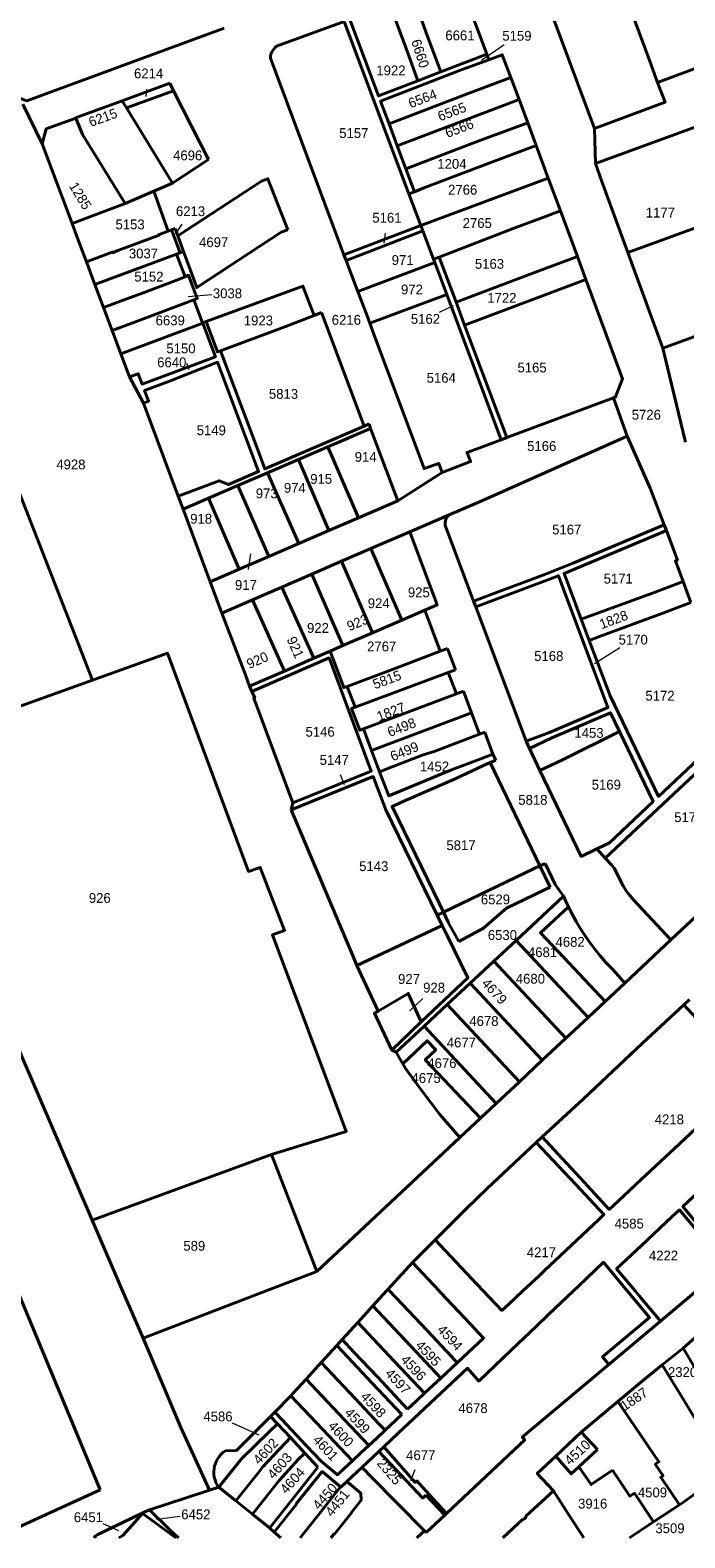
# Model space of a CAD drawing. Extents: x 99476 to 102828, y 406437 to 407931.
# Tile 21 of 48: x 100442 to 100608, y 406437 to 406821. Entities that reach past the tile are written whole.
import ezdxf
from ezdxf.enums import TextEntityAlignment as Align

# ---------------------------------------------------------------- set-up
doc = ezdxf.new("R2010")
doc.units = 0
doc.header["$MEASUREMENT"] = 0
for name, color, linetype, lineweight in [('BK_aanpijling', 10, 'Continuous', 0), ('BK_perceelnr', 10, 'Continuous', 13), ('BK_perceelnummer onder hoek', 10, 'Continuous', 13), ('BK_perceelsgrens', 10, 'Continuous', 40), ('BK_sectiegrens', 10, 'Continuous', 40)]:
    doc.layers.add(name, color=color, linetype=linetype, lineweight=lineweight)
doc.styles.add('Style-WORKING', font='WORKING.shx')

msp = doc.modelspace()

# ---------------------------------------------------------------- linework, layer by layer
at = {"layer": 'BK_aanpijling', "linetype": 'Continuous', "lineweight": 0}
for p, q in [((100562.366124, 406817.264428), (100556.585, 406813.255)), ((100471.298727, 406805.995168), (100471.055, 406804.085)), ((100480.246233, 406771.561825), (100478.525, 406769.005)), ((100532.04618, 406769.254282), (100531.745, 406766.735)), ((100487.903394, 406753.625412), (100481.875, 406753.095)), ((100545.958393, 406749.171414), (100549.515, 406750.855)), ((100481.466682, 406736.208256), (100482.085, 406734.565)), ((100497.221504, 406683.683314), (100497.855, 406687.665)), ((100591.887654, 406663.693043), (100585.395, 406659.675)), ((100520.585831, 406631.472237), (100521.625, 406628.905)), ((100541.667401, 406574.432651), (100538.405, 406571.285)), ((100493.123824, 406466.386847), (100499.885, 406463.345)), ((100539.662509, 406454.44608), (100538.535, 406451.605)), ((100460.120713, 406440.771352), (100464.145, 406439.005)), ((100479.873547, 406442.587766), (100473.775, 406441.805))]:
    msp.add_line(p, q, dxfattribs=at)
at = {"layer": 'BK_perceelsgrens', "linetype": 'Continuous', "lineweight": 40}
for p, q in [((100559.392, 406865.775), (100585.413, 406795.911)), ((100504.392, 406816.862), (100521.658, 406823.168)), ((100521.658, 406823.168), (100538.144, 406779.298)), ((100546.292, 406810.349), (100557.969, 406814.856)), ((100557.969, 406814.856), (100558.49, 406813.45)), ((100564.069, 406808.952), (100566.191, 406803.306)), ((100478.138, 406805.556), (100466.156, 406801.217)), ((100477.168, 406807.459), (100478.138, 406805.556)), ((100487.074, 406788.028), (100478.138, 406805.556)), ((100439.724, 406802.117), (100444.673, 406791.993)), ((100466.156, 406801.217), (100465.08, 406802.979)), ((100466.156, 406801.217), (100477.896, 406781.989)), ((100535.177, 406791.508), (100566.191, 406803.306)), ((100566.191, 406803.306), (100568.406, 406797.414)), ((100453.226, 406798.583), (100453.196, 406798.655)), ((100533.055, 406797.155), (100535.177, 406791.508)), ((100568.406, 406797.414), (100570.566, 406791.585)), ((100585.413, 406795.911), (100585.711, 406786.99)), ((100585.711, 406786.99), (100611.228, 406796.368)), ((100444.673, 406791.993), (100452.322, 406771.719)), ((100535.177, 406791.508), (100537.373, 406785.662)), ((100570.566, 406791.585), (100573.642, 406783.286)), ((100477.896, 406781.989), (100487.074, 406788.028)), ((100537.373, 406785.662), (100539.554, 406779.856)), ((100477.896, 406781.989), (100473.14, 406779.961)), ((100541.159, 406771.275), (100573.642, 406783.286)), ((100573.642, 406783.286), (100576.732, 406774.995)), ((100465.851, 406776.853), (100473.14, 406779.961)), ((100473.14, 406779.961), (100476.799, 406769.819)), ((100538.144, 406779.298), (100539.554, 406779.856)), ((100538.144, 406779.298), (100541.159, 406771.275)), ((100452.322, 406771.719), (100465.851, 406776.853)), ((100576.732, 406774.995), (100581.072, 406763.32)), ((100593.883, 406764.353), (100619.613, 406773.738)), ((100476.799, 406769.819), (100477.666, 406770.14)), ((100478.532, 406770.462), (100477.666, 406770.14)), ((100477.666, 406770.14), (100479.845, 406764.304)), ((100478.532, 406770.462), (100479.224, 406768.58)), ((100521.583, 406763.773), (100541.159, 406771.275)), ((100522.112, 406762.37), (100541.681, 406769.883)), ((100541.159, 406771.275), (100541.681, 406769.883)), ((100541.681, 406769.883), (100544.394, 406762.666)), ((100479.224, 406768.58), (100480.679, 406764.613)), ((100455.951, 406762.018), (100458.133, 406756.188)), ((100479.845, 406764.304), (100478.886, 406763.947)), ((100478.886, 406763.947), (100481.084, 406758.2)), ((100480.679, 406764.613), (100479.845, 406764.304)), ((100521.583, 406763.773), (100522.112, 406762.37)), ((100544.394, 406762.666), (100545.808, 406763.213)), ((100544.394, 406762.666), (100544.718, 406761.803)), ((100545.808, 406763.213), (100550.136, 406751.698)), ((100581.072, 406763.32), (100583.192, 406757.517)), ((100593.883, 406764.353), (100602.827, 406739.989)), ((100525.123, 406754.422), (100544.718, 406761.803)), ((100544.718, 406761.803), (100547.764, 406753.696)), ((100458.133, 406756.188), (100460.321, 406750.339)), ((100602.827, 406739.989), (100646.781, 406756.137)), ((100483.327, 406752.332), (100485.558, 406746.452)), ((100528.177, 406746.36), (100547.764, 406753.696)), ((100547.764, 406753.696), (100561.664, 406716.71)), ((100550.136, 406751.698), (100552.328, 406745.867)), ((100460.321, 406750.339), (100462.51, 406744.49)), ((100485.558, 406746.452), (100486.441, 406746.775)), ((100513.971, 406748.343), (100515.862, 406749.071)), ((100515.862, 406749.071), (100526.725, 406720.179)), ((100462.51, 406744.49), (100464.726, 406738.568)), ((100464.726, 406738.568), (100485.588, 406746.373)), ((100485.588, 406746.373), (100485.558, 406746.452)), ((100552.328, 406745.867), (100563.086, 406717.242)), ((100602.827, 406739.989), (100608.639, 406716.049)), ((100464.726, 406738.568), (100466.93, 406732.68)), ((100466.93, 406732.68), (100470.5, 406726.01)), ((100470.5, 406726.01), (100479.35, 406702.37)), ((100563.086, 406717.242), (100590.28, 406727.41)), ((100590.28, 406727.41), (100593.772, 406717.625)), ((100431.124, 406722.907), (100457.503, 406655.506)), ((100526.725, 406720.179), (100527.978, 406720.719)), ((100527.978, 406720.719), (100528.374, 406719.584)), ((100517.475, 406714.887), (100528.374, 406719.584)), ((100528.374, 406719.584), (100535.341, 406701.15)), ((100561.664, 406716.71), (100563.086, 406717.242)), ((100510.021, 406711.674), (100517.475, 406714.887)), ((100517.475, 406714.887), (100525.262, 406696.81)), ((100494.56, 406705.01), (100502.135, 406708.275)), ((100502.135, 406708.275), (100510.021, 406711.674)), ((100502.135, 406708.275), (100510.109, 406690.288)), ((100510.021, 406711.674), (100517.69, 406693.551)), ((100535.341, 406701.15), (100546.59, 406708.36)), ((100487.084, 406701.788), (100494.56, 406705.01)), ((100494.56, 406705.01), (100502.4, 406686.971)), ((100479.35, 406702.37), (100480.612, 406698.999)), ((100480.612, 406698.999), (100487.084, 406701.788)), ((100487.084, 406701.788), (100494.914, 406683.749)), ((100525.262, 406696.81), (100535.341, 406701.15)), ((100480.612, 406698.999), (100487.48, 406680.55)), ((100517.69, 406693.551), (100525.262, 406696.81)), ((100538.351, 406693.28), (100548.354, 406697.573)), ((100510.109, 406690.288), (100517.69, 406693.551)), ((100528.391, 406688.97), (100538.351, 406693.28)), ((100603.165, 406695.059), (100603.725, 406693.571)), ((100502.4, 406686.971), (100510.109, 406690.288)), ((100494.914, 406683.749), (100502.4, 406686.971)), ((100513.359, 406682.463), (100520.976, 406685.76)), ((100520.976, 406685.76), (100528.391, 406688.97)), ((100520.976, 406685.76), (100528.861, 406667.553)), ((100528.391, 406688.97), (100536.285, 406670.756)), ((100487.48, 406680.55), (100494.914, 406683.749)), ((100505.713, 406679.153), (100513.359, 406682.463)), ((100513.359, 406682.463), (100521.298, 406664.29)), ((100487.48, 406680.55), (100490.44, 406672.54)), ((100498.26, 406675.926), (100505.713, 406679.153)), ((100505.713, 406679.153), (100513.892, 406661.095)), ((100607.988, 406680.622), (100609.988, 406675.252)), ((100490.44, 406672.54), (100498.26, 406675.926)), ((100498.26, 406675.926), (100506.392, 406657.816)), ((100554.59, 406675.599), (100555.14, 406674.14)), ((100555.14, 406674.14), (100568.04, 406639.92)), ((100528.861, 406667.553), (100536.285, 406670.756)), ((100536.285, 406670.756), (100542.211, 406673.313)), ((100582.025, 406671.042), (100584.071, 406665.612)), ((100521.298, 406664.29), (100528.861, 406667.553)), ((100513.892, 406661.095), (100518.072, 406662.899)), ((100518.072, 406662.899), (100521.298, 406664.29)), ((100546.118, 406662.903), (100547.926, 406663.581)), ((100547.926, 406663.581), (100549.976, 406658.12)), ((100506.392, 406657.816), (100513.892, 406661.095)), ((100406.94, 406637.408), (100457.503, 406655.506)), ((100497.55, 406653.99), (100506.392, 406657.816)), ((100524.417, 406648.621), (100548.17, 406657.44)), ((100549.976, 406658.12), (100548.17, 406657.44)), ((100548.17, 406657.44), (100550.213, 406652.001)), ((100497.55, 406653.99), (100498.128, 406652.64)), ((100522.407, 406653.909), (100524.417, 406648.621)), ((100526.523, 406643.077), (100550.213, 406652.001)), ((100550.213, 406652.001), (100552.018, 406652.68)), ((100552.018, 406652.68), (100554.097, 406647.144)), ((100554.097, 406647.144), (100528.613, 406637.575)), ((100554.097, 406647.144), (100556.129, 406641.736)), ((100526.523, 406643.077), (100528.613, 406637.575)), ((100554.322, 406641.057), (100556.129, 406641.736)), ((100556.129, 406641.736), (100557.44, 406642.229)), ((100557.44, 406642.229), (100559.549, 406636.61)), ((100568.04, 406639.92), (100568.83, 406638.06)), ((100588.167, 406610.169), (100622.834, 406642.706)), ((100528.613, 406637.575), (100530.663, 406632.179)), ((100556.431, 406635.44), (100559.549, 406636.61)), ((100559.549, 406636.61), (100560.288, 406635.154)), ((100568.83, 406638.06), (100571.516, 406632.473)), ((100558.832, 406634.534), (100560.288, 406635.154)), ((100558.832, 406634.534), (100571.514, 406608.208)), ((100508.102, 406622.515), (100508.548, 406624.287)), ((100604.877, 406589.403), (100638.168, 406620.481)), ((100585.98, 406612.516), (100588.167, 406610.169)), ((100571.514, 406608.208), (100572.818, 406608.84)), ((100572.818, 406608.84), (100575.397, 406603.423)), ((100546.946, 406596.389), (100569.869, 406607.411)), ((100569.869, 406607.411), (100571.514, 406608.208)), ((100571.514, 406608.208), (100574.115, 406602.802)), ((100572.481, 406602.01), (100574.115, 406602.802)), ((100575.397, 406603.423), (100577.511, 406600.529)), ((100546.946, 406596.389), (100545.795, 406598.753)), ((100565.432, 406589.246), (100577.511, 406600.529)), ((100545.367, 406595.629), (100546.946, 406596.389)), ((100545.367, 406595.629), (100546.615, 406593.028)), ((100524.88, 406582.87), (100546.615, 406593.028)), ((100546.615, 406593.028), (100547.87, 406590.474)), ((100549.537, 406591.244), (100550.813, 406588.956)), ((100559.773, 406583.961), (100565.432, 406589.246)), ((100565.432, 406589.246), (100583.767, 406569.616)), ((100593.13, 406578.381), (100604.877, 406589.403)), ((100524.88, 406582.87), (100530.317, 406571.241)), ((100553.763, 406578.347), (100559.773, 406583.961)), ((100559.773, 406583.961), (100578.112, 406564.325)), ((100547.917, 406572.887), (100553.763, 406578.347)), ((100553.763, 406578.347), (100572.109, 406558.705)), ((100588.155, 406573.683), (100593.13, 406578.381)), ((100542.021, 406567.38), (100547.917, 406572.887)), ((100547.917, 406572.887), (100566.268, 406553.239)), ((100583.767, 406569.616), (100588.155, 406573.683)), ((100533.751, 406561.327), (100541.227, 406568.523)), ((100534.914, 406560.742), (100542.021, 406567.38)), ((100542.021, 406567.38), (100560.378, 406547.726)), ((100578.112, 406564.325), (100583.767, 406569.616)), ((100572.109, 406558.705), (100578.112, 406564.325)), ((100533.751, 406561.327), (100534.914, 406560.742)), ((100566.268, 406553.239), (100572.109, 406558.705)), ((100560.378, 406547.726), (100566.268, 406553.239)), ((100556.376, 406543.98), (100560.378, 406547.726)), ((100551.099, 406539.043), (100556.376, 406543.98)), ((100514.689, 406504.966), (100551.099, 406539.043)), ((100457.407, 406517.981), (100503.146, 406534.711)), ((100503.146, 406534.711), (100514.689, 406504.966)), ((100457.407, 406517.981), (100465.178, 406500)), ((100501.75, 406500), (100514.689, 406504.966)), ((100545.833, 406500), (100539.001, 406507.237)), ((100438.395, 406500), (100459.498, 406449.359)), ((100465.178, 406500), (100470.381, 406487.96)), ((100470.381, 406487.96), (100501.75, 406500)), ((100533.143, 406500), (100532.769, 406500.394)), ((100602.22, 406492.25), (100611.445, 406500)), ((100589.09, 406481.25), (100602.22, 406492.25)), ((100607.988, 406485.428), (100613.358, 406490.183)), ((100602.7, 406481.21), (100607.988, 406485.428)), ((100546.246, 406477.78), (100550.427, 406481.678)), ((100542.103, 406473.917), (100540.54, 406475.593)), ((100581.986, 406464.036), (100591.387, 406471.857)), ((100502.86, 406468.03), (100504.665, 406466.13)), ((100532.05, 406464.511), (100536.36, 406468.535)), ((100504.665, 406466.13), (100507.937, 406462.664)), ((100511.639, 406458.711), (100507.937, 406462.664)), ((100575.58, 406457.905), (100581.986, 406464.036)), ((100581.986, 406464.036), (100586.14, 406459.63)), ((100530.483, 406459.136), (100526.15, 406455.06)), ((100530.483, 406459.136), (100531.721, 406460.301)), ((100581.429, 406455.207), (100586.14, 406459.63)), ((100514.957, 406455.138), (100511.639, 406458.711)), ((100526.15, 406455.06), (100522.352, 406451.487)), ((100528.462, 406452.736), (100542.073, 406438.939)), ((100489.673, 406450.029), (100494.018, 406446.538)), ((100542.46, 406447.994), (100547.25, 406442.89)), ((100567.916, 406442.612), (100574.96, 406449.13)), ((100469.815, 406443.245), (100470.653, 406443.651)), ((100470.653, 406443.651), (100472.048, 406444.293)), ((100494.018, 406446.538), (100498.234, 406443.167)), ((100600.44, 406441.16), (100607.052, 406445.538)), ((100607.052, 406445.538), (100607.81, 406446.04)), ((100458.686, 406437.856), (100469.815, 406443.245)), ((100467.627, 406440.351), (100465.256, 406437.714)), ((100470.263, 406443.282), (100467.627, 406440.351)), ((100470.156, 406443.359), (100469.834, 406443.206)), ((100470.156, 406443.359), (100470.263, 406443.282)), ((100471.076, 406442.69), (100470.263, 406443.282)), ((100478.718405, 406437.124), (100471.076, 406442.69)), ((100498.234, 406443.167), (100502.607, 406439.67)), ((100502.607, 406439.67), (100503.826, 406438.578)), ((100542.52, 406438.482), (100547.25, 406442.89)), ((100547.25, 406442.89), (100547.675, 406443.289)), ((100457.86257, 406437.124), (100458.083, 406437.564)), ((100458.083, 406437.564), (100458.686, 406437.856)), ((100458.083, 406437.564), (100458.43094, 406437.124)), ((100465.256, 406437.714), (100464.241488, 406437.124)), ((100503.826, 406438.578), (100505.450701, 406437.124)), ((100542.073, 406438.939), (100542.52, 406438.482))]:
    msp.add_line(p, q, dxfattribs=at)
at = {"layer": 'BK_perceelsgrens', "linetype": 'Continuous', "lineweight": 40, "flags": 128}
for points in [[(100601.513, 406807.69), (100625.443, 406816.582), (100609.402, 406859.75)], [(100585.472, 406850.858), (100599.494, 406813.123), (100601.513, 406807.69)], [(100550.917, 406833.855), (100554.617, 406823.926), (100557.969, 406814.856)], [(100533.236, 406827.397), (100536.986, 406817.47), (100540.434, 406808.077)], [(100539.206, 406829.577), (100539.979, 406827.441), (100542.798, 406819.653), (100546.292, 406810.349)], [(100523.079, 406823.687), (100530.401, 406804.217), (100540.434, 406808.077)], [(100439.109, 406803.578), (100440.781, 406803.018), (100491.029, 406821.449)], [(100504.392, 406816.862), (100504.007, 406816.536), (100503.668, 406816.163), (100503.381, 406815.748), (100503.15, 406815.3), (100502.979, 406814.825), (100502.872, 406814.333), (100502.83, 406813.83)], [(100502.83, 406813.83), (100520.73, 406766.05), (100521.583, 406763.773)], [(100558.49, 406813.45), (100551.051, 406810.691), (100530.9, 406802.89), (100533.055, 406797.155)], [(100558.49, 406813.45), (100561.902, 406814.716), (100564.069, 406808.952)], [(100564.069, 406808.952), (100553.205, 406804.877), (100533.055, 406797.155)], [(100540.434, 406808.077), (100544.091, 406809.5), (100546.292, 406810.349)], [(100465.08, 406802.979), (100474.933, 406806.643), (100477.168, 406807.459)], [(100585.413, 406795.911), (100603.405, 406802.612), (100601.513, 406807.69)], [(100453.196, 406798.655), (100462.25, 406801.927), (100465.08, 406802.979)], [(100444.673, 406791.993), (100445.735, 406795.894), (100453.226, 406798.583)], [(100453.226, 406798.583), (100454.913, 406794.377), (100465.851, 406776.853)], [(100537.373, 406785.662), (100556.177, 406792.881), (100568.406, 406797.414)], [(100539.554, 406779.856), (100542.146, 406780.881), (100558.332, 406787.068), (100570.566, 406791.585)], [(100585.711, 406786.99), (100587.246, 406782.432), (100593.883, 406764.353)], [(100507.236, 406770.129), (100502.181, 406783.153), (100500.565, 406782.509), (100479.224, 406768.58)], [(100545.808, 406763.213), (100564.716, 406770.518), (100572.286, 406773.315), (100576.732, 406774.995)], [(100452.322, 406771.719), (100453.71, 406768.008), (100455.951, 406762.018)], [(100455.951, 406762.018), (100462.555, 406764.494), (100462.618, 406764.326), (100463.983, 406764.838), (100463.966, 406764.884), (100474.514, 406768.823), (100474.467, 406768.955), (100476.799, 406769.819)], [(100480.679, 406764.613), (100484.055, 406755.452), (100505.537, 406769.536), (100507.236, 406770.129)], [(100458.133, 406756.188), (100464.738, 406758.671), (100478.886, 406763.947)], [(100522.112, 406762.37), (100522.82, 406760.5), (100525.123, 406754.422)], [(100550.136, 406751.698), (100569.043, 406758.845), (100581.072, 406763.32)], [(100460.321, 406750.339), (100466.933, 406752.817), (100470.014, 406753.897), (100478.752, 406757.279), (100481.084, 406758.2)], [(100481.084, 406758.2), (100481.992, 406758.559), (100484.195, 406752.66), (100483.327, 406752.332)], [(100486.441, 406746.775), (100511.129, 406755.809), (100513.971, 406748.343)], [(100525.123, 406754.422), (100527.47, 406748.23), (100528.177, 406746.36)], [(100552.328, 406745.867), (100578.695, 406755.82), (100583.192, 406757.517)], [(100583.192, 406757.517), (100592.551, 406732.196), (100590.795, 406727.602), (100590.28, 406727.41)], [(100462.51, 406744.49), (100469.107, 406746.958), (100483.327, 406752.332)], [(100486.441, 406746.775), (100489.314, 406739.042), (100490.127, 406739.346)], [(100490.127, 406739.346), (100506.485, 406745.457), (100513.971, 406748.343)], [(100466.93, 406732.68), (100469.18, 406733.52), (100470.13, 406730.86), (100488.824, 406737.843), (100485.588, 406746.373)], [(100528.177, 406746.36), (100529.24, 406743.35), (100542, 406709.34), (100545.71, 406710.69), (100546.59, 406708.36)], [(100490.127, 406739.346), (100499.372, 406714.818), (100501.405, 406709.267), (100526.725, 406720.179)], [(100470.5, 406726.01), (100471.8, 406726.54), (100470.79, 406729.21), (100477.087, 406731.569), (100489.36, 406736.419), (100499.806, 406708.578), (100492.162, 406705.284), (100489.799, 406706.276), (100479.35, 406702.37)], [(100546.59, 406708.36), (100553.85, 406711.12), (100552.964, 406713.457), (100561.664, 406716.71)], [(100548.354, 406697.573), (100549.555, 406698.121), (100556.707, 406701.163), (100593.772, 406717.625)], [(100593.772, 406717.625), (100599.63, 406704.388), (100603.165, 406695.059)], [(100548.354, 406697.573), (100548.043, 406697.278), (100547.838, 406697.021), (100547.629, 406696.668), (100547.48, 406696.338), (100547.41, 406696.019), (100547.347, 406695.617), (100547.361, 406695.179), (100547.404, 406694.872), (100547.46, 406694.695), (100554.59, 406675.599)], [(100538.351, 406693.28), (100545.302, 406674.646), (100542.211, 406673.313)], [(100554.59, 406675.599), (100561.784, 406678.286), (100569.107, 406680.993), (100572.911, 406682.445), (100580.149, 406685.355), (100603.165, 406695.059)], [(100603.725, 406693.571), (100577.65, 406682.658), (100582.025, 406671.042)], [(100603.725, 406693.571), (100606.55, 406686.06), (100606.04, 406685.85), (100607.988, 406680.622)], [(100555.14, 406674.14), (100576.215, 406682.058), (100588.822, 406648.497), (100573.982, 406642.167), (100568.04, 406639.92)], [(100582.025, 406671.042), (100600.872, 406677.889), (100607.988, 406680.622)], [(100584.071, 406665.612), (100586.724, 406666.608), (100602.86, 406672.568), (100609.988, 406675.252)], [(100490.44, 406672.54), (100496.5, 406656.85), (100497.55, 406653.99)], [(100542.211, 406673.313), (100544.011, 406668.52), (100546.118, 406662.903)], [(100457.503, 406655.506), (100476.601, 406662.343), (100497.214, 406606.795), (100500.243, 406607.832), (100506.447, 406591.758), (100503.334, 406590.628), (100522.175, 406540.616), (100503.146, 406534.711)], [(100518.072, 406662.899), (100521.528, 406653.58), (100522.407, 406653.909)], [(100522.407, 406653.909), (100536.175, 406659.062), (100546.118, 406662.903)], [(100584.071, 406665.612), (100589.379, 406651.522), (100594.766, 406640.353), (100601.712, 406625.907), (100621.901, 406644.881)], [(100498.128, 406652.64), (100517.766, 406661.136), (100528.526, 406632.36), (100508.548, 406624.287)], [(100498.128, 406652.64), (100498.844, 406650.967), (100498.61, 406650.88), (100508.548, 406624.287)], [(100526.523, 406643.077), (100525.608, 406642.732), (100523.529, 406648.291), (100524.417, 406648.621)], [(100568.83, 406638.06), (100574.556, 406640.815), (100589.464, 406647.202), (100591.765, 406642.417)], [(100530.663, 406632.179), (100533.854, 406633.383), (100541.732, 406636.444), (100544.57, 406637.359), (100554.322, 406641.057)], [(100571.516, 406632.473), (100577.239, 406635.226), (100591.765, 406642.417)], [(100585.98, 406612.516), (100589.217, 406614.065), (100600.329, 406624.607), (100591.765, 406642.417)], [(100406.94, 406637.408), (100420.568, 406604.636), (100438.946, 406560.88), (100457.407, 406517.981)], [(100530.663, 406632.179), (100533.013, 406625.996), (100548.941, 406632.63), (100556.431, 406635.44)], [(100545.795, 406598.753), (100533.822, 406623.336), (100536.851, 406624.67), (100549.926, 406630.336), (100557.11, 406633.8), (100558.832, 406634.534)], [(100571.516, 406632.473), (100582.02, 406610.62), (100585.98, 406612.516)], [(100508.102, 406622.515), (100529.05, 406630.959), (100532.21, 406622.508), (100545.367, 406595.629)], [(100508.102, 406622.515), (100523.9, 406585.11), (100524.88, 406582.87)], [(100588.167, 406610.169), (100589.795, 406608.422), (100590.407, 406607.625), (100592.733, 406603.091), (100593.487, 406601.879), (100594.084, 406601.069), (100595.365, 406599.529), (100604.877, 406589.403)], [(100562.953, 406597.446), (100565.28, 406598.522), (100572.481, 406602.01)], [(100550.813, 406588.956), (100557.265, 406592.425), (100557.246, 406592.46), (100559.83, 406594.723), (100562.953, 406597.446)], [(100578.771, 406597.799), (100571.652, 406591.15), (100577.572, 406584.896), (100588.155, 406573.683)], [(100577.511, 406600.529), (100578.124, 406599.156), (100578.771, 406597.799)], [(100578.771, 406597.799), (100579.742, 406595.901), (100580.777, 406594.037), (100581.875, 406592.21), (100583.035, 406590.421), (100584.255, 406588.673), (100585.534, 406586.968), (100586.87, 406585.307), (100588.262, 406583.692)], [(100546.946, 406596.389), (100548.133, 406593.849), (100548.099, 406593.827), (100549.537, 406591.244)], [(100541.227, 406568.523), (100553.151, 406579.733), (100547.87, 406590.474)], [(100588.262, 406583.692), (100589.918, 406581.952), (100591.541, 406580.182), (100593.13, 406578.381)], [(100530.317, 406571.241), (100537.972, 406575.755), (100541.227, 406568.523)], [(100533.751, 406561.327), (100529.355, 406570.674), (100530.317, 406571.241)], [(100572.086, 406539.246), (100577.18, 406533.72), (100581.88, 406528.7), (100589.19, 406520.73), (100592.84, 406524.1), (100596.05, 406527.14), (100599.69, 406530.54), (100602.36, 406533.05), (100607, 406537.38), (100611.35, 406541.46), (100613.76, 406543.64), (100615.69, 406541.51), (100622, 406547.48), (100627.28, 406552.44), (100617.757, 406562.492), (100608.157, 406572.814)], [(100536.62, 406557.778), (100542.816, 406563.69), (100544.982, 406561.371), (100542.274, 406558.841), (100556.376, 406543.98)], [(100534.914, 406560.742), (100535.753, 406559.252), (100536.62, 406557.778)], [(100536.62, 406557.778), (100537.377, 406556.538), (100538.152, 406555.309)], [(100538.152, 406555.309), (100541.519, 406550.869), (100543.878, 406547.705), (100545.966, 406544.906), (100551.099, 406539.043)], [(100567.163, 406500), (100568.17, 406500.95), (100571.28, 406503.87), (100572.66, 406505.18), (100580.89, 406512.92), (100586.44, 406518.11), (100587.82, 406519.42), (100580.65, 406527.08), (100570.521, 406537.815)], [(100620.15, 406507.33), (100614.23, 406513.92), (100607.95, 406521.47), (100609.21, 406522.64), (100613.83, 406526.96), (100616.83, 406529.78), (100619.19, 406531.97), (100620.68, 406530.38), (100625.99, 406524.45), (100631.91, 406517.87)], [(100619.04, 406506.38), (100613.63, 406512.8), (100607.06, 406520.62), (100605.23, 406518.91), (100597.35, 406511.51), (100591.04, 406505.62), (100595.75, 406500)], [(100544.808, 406513.02), (100555.41, 406501.75), (100557.082, 406500)], [(100580.065, 406500), (100581.38, 406501.24), (100587.68, 406507.27), (100593.753, 406500)], [(100531.721, 406460.301), (100535.43, 406463.79), (100553.09, 406480.31), (100555.917, 406477.028), (100558.15, 406479.12), (100565.99, 406486.59), (100570.56, 406490.97), (100573.82, 406494.05), (100578.39, 406498.42), (100580.065, 406500)], [(100550.427, 406481.678), (100548.864, 406483.363), (100542.751, 406489.873), (100533.143, 406500)], [(100550.427, 406481.678), (100557.151, 406487.97), (100553.729, 406491.64), (100546.296, 406499.51), (100545.833, 406500)], [(100557.082, 406500), (100561.82, 406495.04), (100563.55, 406496.59), (100567.163, 406500)], [(100593.753, 406500), (100593.82, 406499.92), (100599.46, 406493.19), (100587.48, 406483.17), (100589.09, 406481.25)], [(100595.75, 406500), (100596.84, 406498.7), (100602.22, 406492.25)], [(100546.246, 406477.78), (100538.612, 406485.964), (100528.926, 406496.174)], [(100540.54, 406475.593), (100534.458, 406482.041), (100525.091, 406491.964)], [(100470.381, 406487.96), (100480.006, 406465.199), (100487.334, 406449.295)], [(100519.76, 406486.117), (100522.653, 406483.061), (100528.713, 406476.629), (100536.36, 406468.535)], [(100537.806, 406469.884), (100530.174, 406477.995), (100524.101, 406484.425), (100521.121, 406487.605)], [(100607.988, 406485.428), (100616.37, 406471.425), (100619.719, 406466.411), (100619.636, 406466.356), (100625.011, 406458.313)], [(100515.786, 406481.755), (100524.435, 406472.598), (100530.482, 406466.19), (100532.05, 406464.511)], [(100547.675, 406443.289), (100567.646, 406462.043), (100567.013, 406462.719), (100589.09, 406481.25)], [(100591.387, 406471.857), (100598.11, 406477.45), (100602.7, 406481.21)], [(100602.7, 406481.21), (100607.015, 406474.111), (100611.356, 406466.987), (100619.787, 406454.586)], [(100511.941, 406477.534), (100520.28, 406468.684), (100527.889, 406460.624)], [(100542.103, 406473.917), (100544.224, 406475.894), (100546.246, 406477.78)], [(100508.062, 406473.322), (100516.133, 406464.777), (100522.16, 406458.43), (100523.732, 406456.749)], [(100537.806, 406469.884), (100539.982, 406471.939), (100542.103, 406473.917)], [(100591.387, 406471.857), (100601.814, 406456.49), (100600.917, 406455.876), (100602.891, 406452.954), (100602.31, 406452.562), (100607.052, 406445.538)], [(100503.949, 406469.121), (100505.795, 406467.163), (100511.847, 406460.74), (100515.815, 406456.535)], [(100494.018, 406446.538), (100499.829, 406453.796), (100500.839, 406455.078), (100507.937, 406462.664)], [(100504.665, 406466.13), (100502.531, 406464.08), (100495.461, 406457.277)], [(100527.889, 406460.624), (100529.931, 406462.533), (100532.05, 406464.511)], [(100523.732, 406456.749), (100525.861, 406458.728), (100527.889, 406460.624)], [(100530.483, 406459.136), (100541.652, 406447.23), (100542.46, 406447.994)], [(100547.675, 406443.289), (100540.841, 406450.842), (100540.142, 406451.605), (100539.76, 406451.249), (100531.721, 406460.301)], [(100489.673, 406450.029), (100489.946, 406450.378), (100495.461, 406457.277)], [(100498.234, 406443.167), (100504.048, 406450.432), (100505.083, 406451.712), (100509.961, 406457.13), (100511.639, 406458.711)], [(100502.607, 406439.67), (100502.905, 406440.042), (100514.957, 406455.138)], [(100515.815, 406456.535), (100519.915, 406453.171), (100520.034, 406453.282), (100521.603, 406454.769), (100523.732, 406456.749)], [(100526.15, 406455.06), (100526.688, 406454.535), (100528.462, 406452.736)], [(100575.58, 406457.905), (100570.82, 406453.51), (100574.96, 406449.13)], [(100575.58, 406457.905), (100579.488, 406453.398), (100581.429, 406455.207)], [(100581.429, 406455.207), (100584.598, 406450.698), (100590.047, 406454.359)], [(100503.826, 406438.578), (100509.482, 406445.689), (100509.403, 406445.751), (100516.019, 406454.013), (100520.687, 406450.078)], [(100520.687, 406450.078), (100520.776, 406450.004), (100522.352, 406451.487)], [(100523.427, 406443.504), (100525.942, 406446.682), (100525.859, 406448.515), (100522.352, 406451.487)], [(100590.047, 406454.359), (100594.436, 406447.717), (100595.596, 406448.484), (100600.44, 406441.16)], [(100607.81, 406446.04), (100619.561, 406454.424), (100619.787, 406454.586)], [(100459.498, 406449.359), (100432.610273, 406437.124)], [(100510.450452, 406437.124), (100514.434, 406442.11), (100520.687, 406450.078)], [(100574.96, 406449.13), (100578.74, 406443.22), (100582.720298, 406437.124)], [(100523.427, 406443.504), (100523.464, 406443.48), (100519.099, 406438.012), (100519.019, 406438.076), (100518.258326, 406437.124)], [(100469.834, 406443.206), (100464.833, 406440.821), (100458.686, 406437.856)], [(100562.027248, 406437.124), (100567.121, 406441.871)], [(100567.121, 406441.871), (100567.328, 406441.873), (100567.525, 406441.935), (100567.696, 406442.052), (100567.824, 406442.213), (100567.9, 406442.406), (100567.916, 406442.612)], [(100594.347764, 406437.124), (100600.44, 406441.16)], [(100542.073, 406438.939), (100540.107253, 406437.124)]]:
    msp.add_lwpolyline(points, dxfattribs=at)
at = {"layer": 'BK_sectiegrens', "linetype": 'Continuous', "lineweight": 40}
for p, q in [((100608.157, 406572.814), (100609.625, 406574.198)), ((100570.521, 406537.815), (100572.086, 406539.246)), ((100539.001, 406507.237), (100544.808, 406513.02)), ((100532.769, 406500.394), (100539.001, 406507.237)), ((100528.926, 406496.174), (100532.41, 406500)), ((100532.41, 406500), (100532.769, 406500.394)), ((100525.091, 406491.964), (100528.926, 406496.174)), ((100521.121, 406487.605), (100525.091, 406491.964)), ((100515.786, 406481.755), (100519.76, 406486.117)), ((100519.76, 406486.117), (100521.121, 406487.605)), ((100511.941, 406477.534), (100515.786, 406481.755)), ((100503.949, 406469.121), (100508.062, 406473.322)), ((100502.86, 406468.03), (100503.949, 406469.121)), ((100487.334, 406449.295), (100489.673, 406450.029))]:
    msp.add_line(p, q, dxfattribs=at)
at = {"layer": 'BK_sectiegrens', "linetype": 'Continuous', "lineweight": 40, "flags": 128}
for points in [[(100572.086, 406539.246), (100582.552, 406548.816), (100597.665, 406563.059), (100608.157, 406572.814)], [(100544.808, 406513.02), (100552.738, 406520.869), (100558.041, 406526.087), (100570.521, 406537.815)], [(100508.062, 406473.322), (100508.661, 406473.934), (100511.941, 406477.534)], [(100491.41, 406459.31), (100494.23, 406459.39), (100502.86, 406468.03)], [(100491.41, 406459.31), (100490.836, 406458.9), (100490.311, 406458.429), (100489.839, 406457.904), (100489.428, 406457.33), (100489.082, 406456.716), (100488.805, 406456.067), (100488.6, 406455.392), (100488.471, 406454.698), (100488.417, 406453.995), (100488.441, 406453.29), (100488.541, 406452.591), (100488.717, 406451.908), (100488.967, 406451.248), (100489.286, 406450.619), (100489.673, 406450.029)], [(100472.048, 406444.293), (100481.377, 406447.346), (100487.334, 406449.295)], [(100472.048, 406444.293), (100477.322, 406439.121), (100478.667, 406437.821), (100479.402382, 406437.124)]]:
    msp.add_lwpolyline(points, dxfattribs=at)

# ---------------------------------------------------------------- texts
at = {"layer": 'BK_perceelnr', "linetype": 'Continuous', "lineweight": 13, "style": 'Style-WORKING'}
for s, p in [('6661', (100551.134084, 406819.635)), ('5159', (100565.652847, 406819.544)), ('1922', (100533.549542, 406810.726)), ('6214', (100471.804542, 406809.963)), ('5157', (100524.097766, 406794.789)), ('4696', (100481.756237, 406789.097)), ('1204', (100549.082695, 406786.925)), ('2766', (100551.82939, 406780.346)), ('6213', (100482.479542, 406774.88)), ('5161', (100532.520542, 406773.226)), ('1177', (100602.207308, 406774.521)), ('5153', (100467.081847, 406771.524)), ('2765', (100555.54839, 406771.866)), ('4697', (100488.377155, 406766.989)), ('3037', (100470.488766, 406764.116)), ('971', (100536.52239, 406762.444)), ('5163', (100558.658542, 406761.475)), ('5152', (100471.873847, 406758.232)), ('3038', (100491.887847, 406753.976)), ('972', (100538.89839, 406754.961)), ('1722', (100561.807542, 406752.821)), ('6639', (100477.31539, 406747.084)), ('1923', (100499.775542, 406747.062)), ('6216', (100522.188542, 406747.224)), ('5162', (100542.342542, 406747.46)), ('5150', (100480.047929, 406739.952)), ('6640', (100477.701319, 406736.399)), ('5165', (100569.518542, 406735.087)), ('5164', (100546.367542, 406732.465)), ('5813', (100506.170847, 406728.368)), ('5726', (100598.620695, 406723.07)), ('5149', (100487.774695, 406719.111)), ('5166', (100571.966542, 406715.098)), ('914', (100527.102542, 406712.34)), ('4928', (100451.999542, 406710.4)), ('974', (100509.06539, 406704.455)), ('915', (100515.768542, 406706.731)), ('973', (100501.89639, 406703.045)), ('918', (100485.190542, 406696.576)), ('5167', (100578.34646, 406693.841)), ('5171', (100591.456542, 406681.345)), ('917', (100496.60246, 406679.733)), ('925', (100540.658695, 406677.842)), ('924', (100530.429695, 406675.068)), ('922', (100514.952695, 406668.78)), ('5170', (100595.278624, 406665.798)), ('2767', (100531.190308, 406664.078)), ('5168', (100573.772542, 406661.641)), ('5172', (100602.114542, 406651.531)), ('5146', (100515.505695, 406642.354)), ('1453', (100584.016695, 406642.058)), ('5147', (100519.094613, 406635.18)), ('1452', (100544.643695, 406633.508)), ('5169', (100588.423542, 406628.874)), ('5818', (100569.715847, 406625.01)), ('5174', (100609.452542, 406620.599)), ('5817', (100551.398766, 406613.459)), ('5143', (100529.171695, 406608.136)), ('926', (100459.359695, 406600.039)), ('6529', (100560.178695, 406599.666)), ('6530', (100561.951777, 406590.604)), ('4682', (100579.205542, 406588.854)), ('4681', (100572.173542, 406586.226)), ('927', (100538.159613, 406579.404)), ('928', (100544.545695, 406577.21)), ('4680', (100569.085624, 406579.468)), ('4678', (100557.237237, 406568.71)), ('4677', (100551.497155, 406563.232)), ('4676', (100546.528237, 406557.969)), ('4675', (100542.503237, 406554.193)), ('4218', (100604.494695, 406543.67)), ('4585', (100594.268847, 406517.128)), ('589', (100483.442, 406511.471)), ('4217', (100571.896613, 406509.823)), ('4222', (100603.005847, 406508.998)), ('2320', (100607.857082, 406479.323)), ('4678', (100554.472237, 406470.144)), ('4586', (100489.475847, 406468.028)), ('4677', (100541.147155, 406458.164)), ('4509', (100600.188695, 406448.681)), ('6451', (100456.457542, 406442.379)), ('6452', (100483.840542, 406443.097)), ('3916', (100584.955542, 406445.828)), ('3509', (100604.650847, 406439.568))]:
    msp.add_text(s, height=2.5, dxfattribs=at).set_placement(p, align=Align.MIDDLE_CENTER)
at = {"layer": 'BK_perceelnummer onder hoek', "linetype": 'Continuous', "lineweight": 13, "style": 'Style-WORKING'}
for s, rotation, p in [('6660', 287.876949, (100541.017674, 406815.028311)), ('6564', 20.798195, (100541.607429, 406803.555783)), ('6215', 19.615202, (100460.159569, 406798.744846)), ('6565', 20.603241, (100549.098429, 406800.219785)), ('6566', 20.938683, (100550.98643, 406796.002782)), ('1285', 301.464873, (100454.40792, 406778.80313)), ('923', 22.836441, (100525.060719, 406670.142882)), ('1828', 20.156235, (100590.280857, 406670.908947)), ('921', 293.789094, (100509.203877, 406663.851279)), ('920', 23.85103, (100499.50365, 406660.574866)), ('5815', 20.562775, (100532.536857, 406655.619946)), ('1827', 20.684632, (100533.552136, 406647.443449)), ('6498', 21.274492, (100536.267289, 406643.490723)), ('6499', 22.508861, (100536.972295, 406637.379708)), ('4679', 312.573664, (100559.921484, 406576.258562)), ('4594', 312.777215, (100548.598689, 406488.086336)), ('4595', 312.806765, (100543.081689, 406484.102336)), ('4596', 312.728836, (100539.301689, 406480.424336)), ('4597', 313.013893, (100535.324454, 406476.944083)), ('1887', 33.770516, (100595.487118, 406472.456428)), ('4598', 312.94163, (100529.085688, 406471.025335)), ('4599', 313.00826, (100524.999688, 406466.939335)), ('4601', 312.932897, (100516.928584, 406459.992447)), ('4600', 313.42345, (100520.803763, 406463.575647)), ('4602', 47.045408, (100501.604584, 406459.174553)), ('4603', 48.385612, (100505.179595, 406455.496544)), ('4510', 42.634425, (100581.051479, 406458.890076)), ('4604', 48.385612, (100508.449595, 406451.716544)), ('2325', 310.253185, (100533.164, 406453.993)), ('4450', 48.917134, (100516.720282, 406447.703294)), ('4451', 51.142899, (100519.873809, 406446.022762))]:
    msp.add_text(s, height=2.5, rotation=rotation, dxfattribs=at).set_placement(p, align=Align.MIDDLE_CENTER)

doc.saveas('drawing.dxf')
